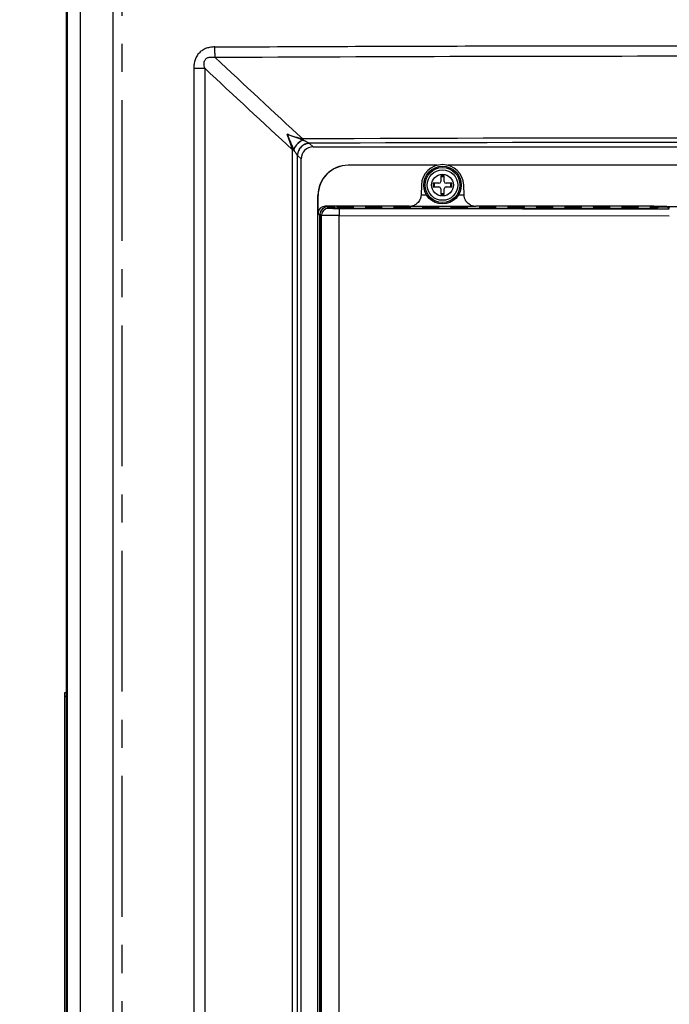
# Model space of a CAD drawing. Header units: inches. Extents: x 0 to 34, y 0 to 22.
# Tile 8 of 25: x 7.6 to 10.8, y 11.9 to 16.8. Entities that reach past the tile are written whole.
import ezdxf

# ---------------------------------------------------------------- set-up
doc = ezdxf.new("R2010")
doc.units = ezdxf.units.IN
doc.header["$LTSCALE"] = 1.87
doc.header["$MEASUREMENT"] = 0
doc.linetypes.add('CENTER', pattern=[0.6, 0.375, -0.075, 0.075, -0.075])
doc.layers.get('0').update_dxf_attribs({"linetype": 'CONTINUOUS'})
doc.layers.add('AXIS_PART', color=7, linetype='CONTINUOUS')
doc.layers.add('DRAFT', color=7, linetype='CONTINUOUS')
doc.styles.get("Standard").update_dxf_attribs({"font": 'txt', "width": 0.8})
doc.dimstyles.new('DIMSTYLE_2', dxfattribs={"dimtxt": 0.15625, "dimasz": 0.1875, "dimexe": 0.18, "dimexo": 0.0625, "dimgap": 0.09, "dimtad": 0, "dimtih": 1, "dimtoh": 1, "dimlfac": 1.666667, "dimzin": 4, "dimdsep": 46, "dimtxsty": 'STANDARD', "dimblk": 'CLOSED', "dimblk1": 'CLOSED', "dimblk2": 'CLOSED', "dimcen": 0.09, "dimadec": 0, "dimazin": 0, "dimtfac": 1, "dimtofl": 0, "dimtmove": 0, "dimatfit": 3, "dimldrblk": 'CLOSED', "dimfxl": 1, "dimtolj": 1, "dimtzin": 4, "dimarcsym": 0})

# ---------------------------------------------------------------- blocks, each defined once
blk = doc.blocks.new('_CLOSED')
at = {"color": 0, "linetype": 'BYBLOCK'}
for p, q in [((0, 0), (-1, 0.167)), ((-1, 0.167), (-1, -0.167)), ((-1, -0.167), (0, 0)), ((-1, 0), (0, 0))]:
    blk.add_line(p, q, dxfattribs=at)
blk = doc.blocks.new('*D2')
at = {"color": 2, "linetype": 'CONTINUOUS'}
for p, q in [((7.9403, 18.4769), (15.4829, 18.4769)), ((15.3579, 18.4769), (15.3579, 15.8437)), ((15.3579, 12.898), (15.3579, 15.2968)), ((12.5398, 12.898), (15.4829, 12.898))]:
    blk.add_line(p, q, dxfattribs=at)
at = {"color": 2, "linetype": 'CONTINUOUS', "xscale": 0.1875, "yscale": 0.1875, "zscale": 0.1875}
for p, rotation in [((15.3579, 18.4769), 90), ((15.3579, 12.898), 270)]:
    blk.add_blockref('_CLOSED', p, dxfattribs=dict(at, rotation=rotation))
at = {"color": 2, "linetype": 'CONTINUOUS', "insert": (15.1704, 15.7656), "char_height": 0.15625, "width": 0.875, "attachment_point": 2, "line_spacing_factor": 0.9}
blk.add_mtext('9.30\\P[236,2]', dxfattribs=at)
blk = doc.blocks.new('*D3')
at = {"color": 2, "linetype": 'CONTINUOUS'}
for p, q in [((13.5544, 18.5212), (6.3895, 18.5212)), ((6.5145, 18.5212), (6.5145, 11.4544)), ((6.5145, 4.075), (6.5145, 10.9075)), ((13.5532, 4.075), (6.3895, 4.075))]:
    blk.add_line(p, q, dxfattribs=at)
at = {"color": 2, "linetype": 'CONTINUOUS', "xscale": 0.1875, "yscale": 0.1875, "zscale": 0.1875}
for p, rotation in [((6.5145, 18.5212), 90), ((6.5145, 4.075), 270)]:
    blk.add_blockref('_CLOSED', p, dxfattribs=dict(at, rotation=rotation))
at = {"color": 2, "linetype": 'CONTINUOUS', "insert": (6.3895, 11.3762), "char_height": 0.15625, "width": 0.875, "attachment_point": 2, "line_spacing_factor": 0.9}
blk.add_mtext('24.08\\P[611,6]', dxfattribs=at)

msp = doc.modelspace()

# ---------------------------------------------------------------- linework, layer by layer
at = {"color": 3, "linetype": 'CONTINUOUS'}
msp.add_line((7.8069, 5.053), (7.8069, 17.8935), dxfattribs=at)
at = {"color": 7, "linetype": 'CONTINUOUS'}
for p, q in [((7.8111, 5.3459), (7.8111, 17.594)), ((7.8744, 17.5307), (7.8744, 5.717)), ((8.0378, 17.5307), (8.0378, 5.717)), ((8.4398, 16.6067), (8.4398, 7.5556)), ((8.4398, 16.6067), (8.4946, 16.6067)), ((8.4946, 16.6067), (8.4946, 7.7534)), ((9.0165, 16.2326), (9.0154, 16.2333)), ((9.0339, 16.2153), (9.0165, 16.2326)), ((8.9308, 9.1731), (8.9308, 16.2014)), ((8.9308, 16.2014), (8.9373, 16.2014)), ((9.0339, 16.2153), (13.0384, 16.2153)), ((8.9566, 16.1728), (8.956, 16.1735)), ((8.9566, 9.1803), (8.9566, 16.1728)), ((8.974, 16.1554), (8.9566, 16.1728)), ((8.974, 9.1827), (8.974, 16.1554)), ((9.6517, 16.1236), (9.2083, 16.1236)), ((9.6687, 16.0712), (9.6687, 16.0432)), ((9.6867, 16.0712), (9.6687, 16.0712)), ((9.6867, 16.0432), (9.6867, 16.0712)), ((9.5726, 16.0252), (9.5709, 15.9761)), ((9.6318, 16.0342), (9.6318, 16.0162)), ((9.6597, 16.0342), (9.6318, 16.0342)), ((9.6318, 16.0162), (9.6597, 16.0162)), ((9.6687, 16.0072), (9.6687, 15.9793)), ((9.6867, 15.9793), (9.6867, 16.0072)), ((9.7237, 16.0342), (9.6957, 16.0342)), ((9.6957, 16.0162), (9.7237, 16.0162)), ((9.7237, 16.0162), (9.7237, 16.0342)), ((9.7848, 15.9761), (9.7831, 16.0252)), ((9.0578, 9.4366), (9.0578, 15.9736)), ((9.0583, 15.9736), (9.0578, 15.9736)), ((9.0584, 15.8848), (9.0583, 15.9736)), ((9.5709, 15.9766), (9.5981, 15.9766)), ((9.6687, 15.9793), (9.6867, 15.9793)), ((9.7573, 15.9766), (9.7848, 15.9766)), ((9.0989, 15.9151), (9.0938, 15.9202)), ((9.5122, 15.9202), (9.0938, 15.9202)), ((9.1102, 15.9093), (9.1035, 15.916)), ((9.1035, 15.916), (9.1326, 15.916)), ((9.1325, 15.9153), (9.1326, 15.9092)), ((9.1424, 15.9106), (10.743, 15.9106)), ((9.1506, 15.9089), (9.2529, 15.9089)), ((9.1523, 15.9186), (9.1525, 15.9163)), ((9.1526, 15.9155), (9.1528, 15.9133)), ((9.1702, 15.9188), (9.1704, 15.9162)), ((9.217, 15.9188), (9.1702, 15.9188)), ((9.1705, 15.9157), (9.1707, 15.9131)), ((9.2167, 15.9157), (9.1705, 15.9157)), ((9.1707, 15.9131), (9.2165, 15.9131)), ((9.2167, 15.9157), (9.2165, 15.9131)), ((9.217, 15.9188), (9.2168, 15.9162)), ((9.2344, 15.9133), (9.2346, 15.9155)), ((9.2347, 15.9163), (9.2349, 15.9186)), ((9.294, 15.9186), (9.2942, 15.9163)), ((9.2943, 15.9155), (9.2945, 15.9133)), ((9.3119, 15.9188), (9.3122, 15.9162)), ((9.3587, 15.9188), (9.3119, 15.9188)), ((9.3122, 15.9157), (9.3124, 15.9131)), ((9.3584, 15.9157), (9.3122, 15.9157)), ((9.3124, 15.9131), (9.3582, 15.9131)), ((9.3584, 15.9157), (9.3582, 15.9131)), ((9.3587, 15.9188), (9.3585, 15.9162)), ((9.3762, 15.9133), (9.3764, 15.9155)), ((9.3764, 15.9163), (9.3766, 15.9186)), ((9.4358, 15.9186), (9.436, 15.9163)), ((9.436, 15.9155), (9.4362, 15.9133)), ((9.4537, 15.9188), (9.4539, 15.9162)), ((9.5004, 15.9188), (9.4537, 15.9188)), ((9.4539, 15.9157), (9.4542, 15.9131)), ((9.5002, 15.9157), (9.4539, 15.9157)), ((9.4542, 15.9131), (9.5, 15.9131)), ((9.5002, 15.9157), (9.5, 15.9131)), ((9.5004, 15.9188), (9.5002, 15.9162)), ((9.5121, 15.9188), (9.5122, 15.9202)), ((9.578, 15.9188), (9.5179, 15.9188)), ((9.5179, 15.9133), (9.5181, 15.9155)), ((9.5182, 15.9163), (9.5184, 15.9186)), ((9.5775, 15.9186), (9.5777, 15.9163)), ((9.5778, 15.9155), (9.578, 15.9133)), ((9.5954, 15.9188), (9.5956, 15.9162)), ((9.6422, 15.9188), (9.5954, 15.9188)), ((9.5957, 15.9157), (9.5959, 15.9131)), ((9.6419, 15.9157), (9.5957, 15.9157)), ((9.5959, 15.9131), (9.6417, 15.9131)), ((9.6419, 15.9157), (9.6417, 15.9131)), ((9.6422, 15.9188), (9.642, 15.9162)), ((9.7197, 15.9188), (9.6596, 15.9188)), ((9.6596, 15.9133), (9.6598, 15.9155)), ((9.6599, 15.9163), (9.6601, 15.9186)), ((9.7192, 15.9186), (9.7194, 15.9163)), ((9.7195, 15.9155), (9.7197, 15.9133)), ((9.7371, 15.9188), (9.7374, 15.9162)), ((9.7839, 15.9188), (9.7371, 15.9188)), ((9.7374, 15.9157), (9.7376, 15.9131)), ((9.7836, 15.9157), (9.7374, 15.9157)), ((9.7376, 15.9131), (9.7834, 15.9131)), ((9.7836, 15.9157), (9.7834, 15.9131)), ((9.7839, 15.9188), (9.7837, 15.9162)), ((9.8436, 15.9188), (9.8014, 15.9188)), ((9.8014, 15.9133), (9.8016, 15.9155)), ((9.8016, 15.9163), (9.8018, 15.9186)), ((9.8435, 15.9202), (9.8436, 15.9188)), ((10.729, 15.9202), (9.8435, 15.9202)), ((9.861, 15.9186), (9.8612, 15.9163)), ((9.8612, 15.9155), (9.8614, 15.9133)), ((9.8789, 15.9188), (9.8791, 15.9162)), ((9.9256, 15.9188), (9.8789, 15.9188)), ((9.8791, 15.9157), (9.8794, 15.9131)), ((9.9254, 15.9157), (9.8791, 15.9157)), ((9.8794, 15.9131), (9.9251, 15.9131)), ((9.9254, 15.9157), (9.9251, 15.9131)), ((9.9256, 15.9188), (9.9254, 15.9162)), ((9.9431, 15.9133), (9.9433, 15.9155)), ((9.9434, 15.9163), (9.9436, 15.9186)), ((10.0027, 15.9186), (10.0029, 15.9163)), ((10.003, 15.9155), (10.0032, 15.9133)), ((10.0206, 15.9188), (10.0208, 15.9162)), ((10.0674, 15.9188), (10.0206, 15.9188)), ((10.0209, 15.9157), (10.0211, 15.9131)), ((10.0671, 15.9157), (10.0209, 15.9157)), ((10.0211, 15.9131), (10.0669, 15.9131)), ((10.0671, 15.9157), (10.0669, 15.9131)), ((10.0674, 15.9188), (10.0671, 15.9162)), ((10.0848, 15.9133), (10.085, 15.9155)), ((10.0851, 15.9163), (10.0853, 15.9186)), ((10.1444, 15.9186), (10.1446, 15.9163)), ((10.1447, 15.9155), (10.1449, 15.9133)), ((10.1623, 15.9188), (10.1626, 15.9162)), ((10.2091, 15.9188), (10.1623, 15.9188)), ((10.1626, 15.9157), (10.1628, 15.9131)), ((10.2088, 15.9157), (10.1626, 15.9157)), ((10.1628, 15.9131), (10.2086, 15.9131)), ((10.2088, 15.9157), (10.2086, 15.9131)), ((10.2091, 15.9188), (10.2089, 15.9162)), ((10.2266, 15.9133), (10.2268, 15.9155)), ((10.2268, 15.9163), (10.227, 15.9186)), ((10.2862, 15.9186), (10.2864, 15.9163)), ((10.2864, 15.9155), (10.2866, 15.9133)), ((10.3041, 15.9188), (10.3043, 15.9162)), ((10.3508, 15.9188), (10.3041, 15.9188)), ((10.3043, 15.9157), (10.3046, 15.9131)), ((10.3506, 15.9157), (10.3043, 15.9157)), ((10.3046, 15.9131), (10.3503, 15.9131)), ((10.3506, 15.9157), (10.3503, 15.9131)), ((10.3508, 15.9188), (10.3506, 15.9162)), ((10.3683, 15.9133), (10.3685, 15.9155)), ((10.3686, 15.9163), (10.3688, 15.9186)), ((10.4279, 15.9186), (10.4281, 15.9163)), ((10.4282, 15.9155), (10.4284, 15.9133)), ((10.4458, 15.9188), (10.446, 15.9162)), ((10.4926, 15.9188), (10.4458, 15.9188)), ((10.4461, 15.9157), (10.4463, 15.9131)), ((10.4923, 15.9157), (10.4461, 15.9157)), ((10.4463, 15.9131), (10.4921, 15.9131)), ((10.4923, 15.9157), (10.4921, 15.9131)), ((10.4926, 15.9188), (10.4923, 15.9162)), ((10.51, 15.9133), (10.5102, 15.9155)), ((10.5103, 15.9163), (10.5105, 15.9186)), ((10.5696, 15.9186), (10.5698, 15.9163)), ((10.5699, 15.9155), (10.5701, 15.9133)), ((10.5875, 15.9188), (10.5878, 15.9162)), ((10.6343, 15.9188), (10.5875, 15.9188)), ((10.5878, 15.9157), (10.588, 15.9131)), ((10.634, 15.9157), (10.5878, 15.9157)), ((10.588, 15.9131), (10.6338, 15.9131)), ((10.634, 15.9157), (10.6338, 15.9131)), ((10.6343, 15.9188), (10.6341, 15.9162)), ((10.6518, 15.9133), (10.652, 15.9155)), ((10.652, 15.9163), (10.6522, 15.9186)), ((10.7114, 15.9186), (10.7115, 15.9163)), ((10.7116, 15.9155), (10.7118, 15.9133)), ((10.7293, 15.9188), (10.7295, 15.9162)), ((10.776, 15.9188), (10.7293, 15.9188)), ((10.7295, 15.9157), (10.7298, 15.9131)), ((10.7501, 15.9157), (10.7295, 15.9157)), ((10.7298, 15.9131), (10.7468, 15.9131)), ((10.7966, 15.916), (10.7501, 15.916)), ((10.776, 15.9188), (10.7758, 15.9162)), ((10.7938, 15.9163), (10.794, 15.9186)), ((10.8061, 15.9074), (10.7966, 15.916)), ((9.068, 15.8751), (9.0584, 15.8848)), ((9.068, 9.4864), (9.068, 15.8751)), ((9.0681, 15.8806), (9.0681, 9.4866)), ((9.0748, 15.8739), (9.0681, 15.8806)), ((9.0748, 9.4933), (9.0748, 15.8739)), ((9.1628, 9.4942), (9.1628, 15.873)), ((9.1628, 15.873), (10.8063, 15.872)), ((7.7979, 10.5224), (7.7979, 13.4984)), ((7.7979, 13.4984), (7.8069, 13.4984)), ((7.7979, 13.4804), (7.8069, 13.4804))]:
    msp.add_line(p, q, dxfattribs=at)
for radius in [0.0936, 0.087, 0.0759, 0.054]:
    msp.add_circle((9.6777, 16.0252), radius, dxfattribs=at)
for centre, radius, start, end in [((11.0361, -467.089), 483.7556, 89.705156, 90.294836), ((78.5072, 91.4104), 102.3819, 226.895769, 227.228556), ((78.0571, 91.0338), 101.8741, 226.934959, 227.269827), ((11.0361, -455.1866), 471.4461, 89.75037, 90.249629), ((9.3528, 16.2796), 0.3715, 183.7847, 184.664), ((9.0943, 16.4643), 0.2422, 242.5229, 242.8366), ((11.0361, -454.1328), 470.3705, 89.753857, 90.246142), ((9.1839, 16.3032), 0.2668, 202.0266, 202.4119), ((9.6779, 16.0216), 0.1053, 2, 178), ((9.6597, 16.0432), 0.009, 270, 360), ((9.6777, 16.0252), 0.0414, 77.4441, 102.5559), ((9.6957, 16.0432), 0.009, 180, 270), ((9.6777, 16.0252), 0.0414, 167.4441, 192.5559), ((9.6597, 16.0072), 0.009, 0, 90), ((9.6957, 16.0072), 0.009, 90, 180), ((9.6777, 16.0252), 0.0414, 347.4441, 12.5559), ((9.6777, 16.0252), 0.0414, 257.4441, 282.5559), ((9.1103, 15.8739), 0.0354, 90.017, 179.983), ((9.1683, 19.1738), 3.2654, 269.4676, 269.9457)]:
    msp.add_arc(centre, radius, start, end, dxfattribs=at)
for centre, major_axis, ratio, start_param, end_param in [((9.0342, 16.1551), (0.0426, -0.0426), 0.995146, 2.358627, 3.924558), ((9.2078, 15.9736), (0.15, 0), 0.999962, 1.570796, 3.141593), ((9.2084, 15.9736), (-0.1182, 0.0923), 0.999843, -0.907838, 0.662958), ((9.0938, 15.8848), (-0.0167, 0.0312), 0.999725, -0.491312, 1.079408), ((9.1036, 15.8806), (-0.0251, 0.0251), 0.999753, -0.785275, 0.785275), ((9.1506, 15.9092), (0.018, 0), 0.015709, -3.141456, -1.570659), ((9.1704, 15.9186), (0.0181, 0), 0.008733, 1.579157, 3.142357), ((9.1706, 15.9155), (0.0181, 0), 0.008733, 1.579157, 3.142357), ((9.1708, 15.9133), (0.0181, 0), 0.00872, -3.14083, -1.57763), ((9.2164, 15.9133), (0.0181, 0), 0.00872, -1.563963, -0.000762), ((9.2166, 15.9155), (0.0181, 0), 0.008733, -0.000765, 1.562435), ((9.2168, 15.9186), (0.0181, 0), 0.008733, -0.000765, 1.562435), ((9.3121, 15.9186), (0.0181, 0), 0.008733, 1.579157, 3.142357), ((9.3124, 15.9155), (0.0181, 0), 0.008733, 1.579157, 3.142357), ((9.3126, 15.9133), (0.0181, 0), 0.00872, -3.14083, -1.57763), ((9.3581, 15.9133), (0.0181, 0), 0.00872, -1.563963, -0.000762), ((9.3583, 15.9155), (0.0181, 0), 0.008733, -0.000765, 1.562435), ((9.3586, 15.9186), (0.0181, 0), 0.008733, -0.000765, 1.562435), ((9.4538, 15.9186), (0.0181, 0), 0.008733, 1.579157, 3.142357), ((9.4541, 15.9155), (0.0181, 0), 0.008733, 1.579157, 3.142357), ((9.4543, 15.9133), (0.0181, 0), 0.00872, -3.14083, -1.57763), ((9.4998, 15.9133), (0.0181, 0), 0.00872, -1.563963, -0.000762), ((9.5, 15.9155), (0.0181, 0), 0.008733, -0.000765, 1.562435), ((9.5003, 15.9186), (0.0181, 0), 0.008733, -0.000765, 1.562435), ((9.5122, 15.979), (0.0012, 0.0588), 0.999809, 3.162535, 3.469656), ((9.5956, 15.9186), (0.0181, 0), 0.008733, 1.579157, 3.142357), ((9.5958, 15.9155), (0.0181, 0), 0.008733, 1.579157, 3.142357), ((9.596, 15.9133), (0.0181, 0), 0.00872, -3.14083, -1.57763), ((9.6416, 15.9133), (0.0181, 0), 0.00872, -1.563963, -0.000762), ((9.6418, 15.9155), (0.0181, 0), 0.008733, -0.000765, 1.562435), ((9.642, 15.9186), (0.0181, 0), 0.008733, -0.000765, 1.562435), ((9.7373, 15.9186), (0.0181, 0), 0.008733, 1.579157, 3.142357), ((9.7376, 15.9155), (0.0181, 0), 0.008733, 1.579157, 3.142357), ((9.7378, 15.9133), (0.0181, 0), 0.00872, -3.14083, -1.57763), ((9.7833, 15.9133), (0.0181, 0), 0.00872, -1.563963, -0.000762), ((9.7835, 15.9155), (0.0181, 0), 0.008733, -0.000765, 1.562435), ((9.7838, 15.9186), (0.0181, 0), 0.008733, -0.000765, 1.562435), ((9.8435, 15.979), (-0.0012, 0.0588), 0.999809, -3.469656, -3.162535), ((9.879, 15.9186), (0.0181, 0), 0.008733, 1.579157, 3.142357), ((9.8793, 15.9155), (0.0181, 0), 0.008733, 1.579157, 3.142357), ((9.8795, 15.9133), (0.0181, 0), 0.00872, -3.14083, -1.57763), ((9.925, 15.9133), (0.0181, 0), 0.00872, -1.563963, -0.000762), ((9.9252, 15.9155), (0.0181, 0), 0.008733, -0.000765, 1.562435), ((9.9255, 15.9186), (0.0181, 0), 0.008733, -0.000765, 1.562435), ((10.0208, 15.9186), (0.0181, 0), 0.008733, 1.579157, 3.142357), ((10.021, 15.9155), (0.0181, 0), 0.008733, 1.579157, 3.142357), ((10.0212, 15.9133), (0.0181, 0), 0.00872, -3.14083, -1.57763), ((10.0668, 15.9133), (0.0181, 0), 0.00872, -1.563963, -0.000762), ((10.067, 15.9155), (0.0181, 0), 0.008733, -0.000765, 1.562435), ((10.0672, 15.9186), (0.0181, 0), 0.008733, -0.000765, 1.562435), ((10.1625, 15.9186), (0.0181, 0), 0.008733, 1.579157, 3.142357), ((10.1628, 15.9155), (0.0181, 0), 0.008733, 1.579157, 3.142357), ((10.163, 15.9133), (0.0181, 0), 0.00872, -3.14083, -1.57763), ((10.2085, 15.9133), (0.0181, 0), 0.00872, -1.563963, -0.000762), ((10.2087, 15.9155), (0.0181, 0), 0.008733, -0.000765, 1.562435), ((10.209, 15.9186), (0.0181, 0), 0.008733, -0.000765, 1.562435), ((10.3042, 15.9186), (0.0181, 0), 0.008733, 1.579157, 3.142357), ((10.3045, 15.9155), (0.0181, 0), 0.008733, 1.579157, 3.142357), ((10.3047, 15.9133), (0.0181, 0), 0.00872, -3.14083, -1.57763), ((10.3502, 15.9133), (0.0181, 0), 0.00872, -1.563963, -0.000762), ((10.3504, 15.9155), (0.0181, 0), 0.008733, -0.000765, 1.562435), ((10.3507, 15.9186), (0.0181, 0), 0.008733, -0.000765, 1.562435), ((10.446, 15.9186), (0.0181, 0), 0.008733, 1.579157, 3.142357), ((10.4462, 15.9155), (0.0181, 0), 0.008733, 1.579157, 3.142357), ((10.4464, 15.9133), (0.0181, 0), 0.00872, -3.14083, -1.57763), ((10.492, 15.9133), (0.0181, 0), 0.00872, -1.563963, -0.000762), ((10.4921, 15.9155), (0.0181, 0), 0.008733, -0.000765, 1.562435), ((10.4924, 15.9186), (0.0181, 0), 0.008733, -0.000765, 1.562435), ((10.5877, 15.9186), (0.0181, 0), 0.008733, 1.579157, 3.142357), ((10.588, 15.9155), (0.0181, 0), 0.008733, 1.579157, 3.142357), ((10.5882, 15.9133), (0.0181, 0), 0.00872, -3.14083, -1.57763), ((10.6337, 15.9133), (0.0181, 0), 0.00872, -1.563963, -0.000762), ((10.6339, 15.9155), (0.0181, 0), 0.008733, -0.000765, 1.562435), ((10.6342, 15.9186), (0.0181, 0), 0.008733, -0.000765, 1.562435), ((10.7294, 15.9186), (0.0181, 0), 0.008733, 1.579157, 3.142357), ((10.7297, 15.9155), (0.0181, 0), 0.008733, 1.579157, 3.142357), ((10.7299, 15.9133), (0.0181, 0), 0.00872, -3.14083, -1.57763), ((10.7759, 15.9186), (0.0181, 0), 0.008733, -0.000765, 1.562435), ((10.7966, 15.8983), (0.0132, -0.0119), 0.999724, 1.569936, 2.303739)]:
    msp.add_ellipse(centre, major_axis=major_axis, ratio=ratio, start_param=start_param, end_param=end_param, dxfattribs=at)
for points, knots in [([(8.5452, 16.7131), (8.5381, 16.7131), (8.524, 16.7121), (8.5034, 16.7072), (8.4841, 16.6982), (8.4674, 16.685), (8.4543, 16.6681), (8.4455, 16.6487), (8.4407, 16.6279), (8.4398, 16.6138), (8.4398, 16.6067)], [0, 0, 0, 0, 0.124838, 0.249736, 0.374605, 0.499519, 0.624513, 0.749613, 0.87482, 1, 1, 1, 1]), ([(8.5468, 16.6602), (8.5461, 16.6683), (8.5453, 16.6859), (8.5449, 16.7036), (8.5449, 16.7131)], [0, 0, 0, 0, 0.459365, 1, 1, 1, 1]), ([(8.5452, 16.7131), (8.9601, 16.7153), (9.7904, 16.7184), (11.4512, 16.7206), (12.697, 16.7174), (13.5274, 16.7131)], [0, 0, 0, 0, 0.249823, 0.5, 1, 1, 1, 1]), ([(8.4946, 16.6067), (8.4936, 16.6107), (8.4919, 16.6186), (8.4911, 16.6288), (8.4918, 16.637), (8.4932, 16.643), (8.4957, 16.6488), (8.4995, 16.6538), (8.5043, 16.6578), (8.51, 16.6606), (8.5161, 16.6622), (8.5223, 16.663), (8.5285, 16.663), (8.5367, 16.6623), (8.5428, 16.6612), (8.5468, 16.6602)], [0, 0, 0, 0, 0.123224, 0.246889, 0.308984, 0.371531, 0.434225, 0.497323, 0.560606, 0.623839, 0.687128, 0.750014, 0.81279, 0.875374, 1, 1, 1, 1]), ([(8.9366, 16.2031), (8.9339, 16.2096), (8.9289, 16.2225), (8.9212, 16.2415), (8.9133, 16.2601), (8.908, 16.2722), (8.9053, 16.2782)], [0, 0, 0, 0, 0.2582, 0.511288, 0.758429, 1, 1, 1, 1]), ([(8.9825, 16.2494), (8.9759, 16.2518), (8.9626, 16.2564), (8.9431, 16.2635), (8.924, 16.2707), (8.9114, 16.2757), (8.9053, 16.2782)], [0, 0, 0, 0, 0.257336, 0.509997, 0.757417, 1, 1, 1, 1]), ([(8.9308, 16.2014), (8.9272, 16.2149), (8.9191, 16.2407), (8.9099, 16.266), (8.9053, 16.2782)], [0, 0, 0, 0, 0.516743, 1, 1, 1, 1]), ([(8.9053, 16.2782), (8.9176, 16.274), (8.943, 16.2657), (8.9687, 16.2584), (8.9821, 16.2551)], [0, 0, 0, 0, 0.485743, 1, 1, 1, 1]), ([(8.9825, 16.2494), (8.9776, 16.2474), (8.968, 16.242), (8.9551, 16.2311), (8.9443, 16.2181), (8.9387, 16.2082), (8.9366, 16.2031)], [0, 0, 0, 0, 0.239172, 0.493941, 0.751902, 1, 1, 1, 1]), ([(8.9837, 16.2488), (8.9787, 16.2468), (8.9688, 16.2413), (8.9558, 16.2302), (8.9449, 16.2168), (8.9394, 16.2066), (8.9373, 16.2014)], [0, 0, 0, 0, 0.239041, 0.493933, 0.752028, 1, 1, 1, 1]), ([(9.0154, 16.2333), (9.0077, 16.2333), (8.9922, 16.23), (8.9725, 16.2166), (8.9593, 16.1969), (8.9561, 16.1812), (8.956, 16.1735)], [0, 0, 0, 0, 0.248748, 0.498704, 0.749416, 1, 1, 1, 1]), ([(9.0165, 16.2326), (9.0087, 16.2326), (8.993, 16.2294), (8.9732, 16.2161), (8.9599, 16.1962), (8.9567, 16.1806), (8.9566, 16.1728)], [0, 0, 0, 0, 0.249837, 0.5, 0.750163, 1, 1, 1, 1]), ([(9.0154, 16.2333), (9.0148, 16.2335), (9.0132, 16.2342), (9.0105, 16.2354), (9.007, 16.2371), (9.0014, 16.2398), (8.9936, 16.2437), (8.9871, 16.2471), (8.9837, 16.2488)], [0, 0, 0, 0, 0.057829, 0.14427, 0.253806, 0.381261, 0.674087, 1, 1, 1, 1]), ([(8.956, 16.1735), (8.9556, 16.1739), (8.9546, 16.1751), (8.9529, 16.1773), (8.9509, 16.1802), (8.9485, 16.1837), (8.9459, 16.1877), (8.9421, 16.1937), (8.9392, 16.1983), (8.9373, 16.2014)], [0, 0, 0, 0, 0.053751, 0.137308, 0.245365, 0.372639, 0.514733, 0.668242, 1, 1, 1, 1]), ([(9.5709, 15.9766), (9.5708, 15.9724), (9.5699, 15.9661), (9.5676, 15.9581), (9.5646, 15.9509), (9.5597, 15.9429), (9.5526, 15.9348), (9.5446, 15.9285), (9.5361, 15.9239), (9.5273, 15.9207), (9.5213, 15.9195), (9.5183, 15.9192)], [0, 0, 0, 0, 0.149201, 0.222046, 0.292519, 0.42644, 0.551836, 0.670268, 0.783418, 0.892843, 1, 1, 1, 1]), ([(9.8436, 15.9188), (9.837, 15.9189), (9.8234, 15.9213), (9.8081, 15.9301), (9.7977, 15.9406), (9.7921, 15.949), (9.7886, 15.9567), (9.7866, 15.963), (9.7853, 15.9697), (9.7849, 15.9743), (9.7848, 15.9766)], [0, 0, 0, 0, 0.216483, 0.446081, 0.570888, 0.704685, 0.775391, 0.848744, 0.924021, 1, 1, 1, 1]), ([(9.1379, 15.9086), (9.1359, 15.9086), (9.1321, 15.9086), (9.1268, 15.9087), (9.1221, 15.9088), (9.1186, 15.9089), (9.1162, 15.9089), (9.1147, 15.909), (9.1134, 15.9091), (9.1124, 15.9091), (9.1115, 15.9092), (9.1109, 15.9092), (9.1106, 15.9092), (9.1104, 15.9093), (9.1103, 15.9093), (9.1103, 15.9093), (9.1102, 15.9093)], [0, 0, 0, 0, 0.215322, 0.409866, 0.580533, 0.724775, 0.78625, 0.84032, 0.88679, 0.925465, 0.956173, 0.978836, 0.987136, 0.993413, 0.997679, 1, 1, 1, 1]), ([(9.1655, 15.9084), (9.1654, 15.9084), (9.1651, 15.9082), (9.1648, 15.9076), (9.1645, 15.9067), (9.1643, 15.9055), (9.1641, 15.904), (9.1638, 15.9014), (9.1635, 15.8976), (9.1632, 15.8923), (9.1629, 15.884), (9.1628, 15.8775), (9.1628, 15.873)], [0, 0, 0, 0, 0.011784, 0.029757, 0.055612, 0.089782, 0.132235, 0.182714, 0.306148, 0.45548, 0.625206, 1, 1, 1, 1]), ([(9.1652, 15.9084), (9.3018, 15.9083), (9.8488, 15.9078), (10.3957, 15.9075), (10.8061, 15.9074)], [0, 0, 0, 0, 0.249751, 1, 1, 1, 1]), ([(9.1628, 15.873), (9.157, 15.873), (9.1458, 15.873), (9.1295, 15.8731), (9.1167, 15.8732), (9.1072, 15.8732), (9.1009, 15.8733), (9.0952, 15.8733), (9.0901, 15.8734), (9.0857, 15.8735), (9.0821, 15.8736), (9.0795, 15.8736), (9.0778, 15.8737), (9.0768, 15.8737), (9.076, 15.8738), (9.0754, 15.8738), (9.0751, 15.8739), (9.0749, 15.8739), (9.0748, 15.8739)], [0, 0, 0, 0, 0.196563, 0.383951, 0.555463, 0.633456, 0.705363, 0.770534, 0.828434, 0.878553, 0.920455, 0.953803, 0.967169, 0.978285, 0.987137, 0.99371, 0.997995, 1, 1, 1, 1])]:
    msp.add_open_spline(points, degree=3, knots=knots, dxfattribs=at)
at = {"layer": 'AXIS_PART', "color": 7, "linetype": 'CENTER'}
msp.add_line((8.0841, 4.5269), (8.0841, 18.2926), dxfattribs=at)
at = {"layer": 'DRAFT', "color": 7, "linetype": 'CONTINUOUS'}
for p, q in [((11.3117, 16.1236), (9.704, 16.1236)), ((9.1424, 15.9153), (9.1325, 15.9153)), ((9.1424, 15.9153), (9.1424, 15.9089)), ((9.2529, 15.9097), (9.2529, 15.9089)), ((9.2529, 15.9097), (10.743, 15.9097)), ((10.729, 15.9202), (10.729, 15.9193)), ((10.743, 15.9097), (10.7501, 15.916)), ((10.794, 15.9193), (10.8531, 15.9193))]:
    msp.add_line(p, q, dxfattribs=at)

# ---------------------------------------------------------------- dimensions: what is measured, and where the dimension line sits
at = {"color": 2, "linetype": 'CONTINUOUS'}
for base, p1, p2, picture, middle in [((6.5145, 4.075), (13.5544, 18.5212), (13.5532, 4.075), '*D3', (6.327, 11.1809)), ((15.3579, 12.898), (7.9403, 18.4769), (12.5398, 12.898), '*D2', (15.2017, 15.5702))]:
    dim = msp.add_linear_dim(base=base, p1=p1, p2=p2, angle=270, dimstyle='DIMSTYLE_2', dxfattribs=at)
    dim.commit()
    dim.dimension.update_dxf_attribs({"geometry": picture, "text_midpoint": middle, "dimtype": 160})

doc.saveas('drawing.dxf')
